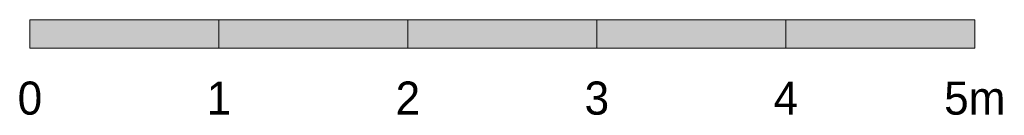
# Model space of a CAD drawing. Header units: millimetres. Extents: x -10877 to 23802, y -8232 to 24555.
# Tile 1 of 32: x -10877 to -5667, y -7611 to -7108. Entities that reach past the tile are written whole.
import ezdxf
from ezdxf.enums import TextEntityAlignment as Align

# ---------------------------------------------------------------- set-up
doc = ezdxf.new("R2010")
doc.units = ezdxf.units.MM
for name, color, linetype in [('FILL-INK', 7, 'Continuous'), ('FILL-WHITE', 7, 'Continuous'), ('LINE-INK', 7, 'Continuous'), ('TEXT-INK', 7, 'Continuous')]:
    doc.layers.add(name, color=color, linetype=linetype)

msp = doc.modelspace()

# ---------------------------------------------------------------- hatches: boundary and pattern name
at = {"layer": 'FILL-INK', "true_color": 0x14141a}
h = msp.add_hatch(color=256, dxfattribs=at)
h.dxf.hatch_style = 1
h.paths.add_polyline_path([(-10823, -7257.6), (-9823, -7257.6), (-9823, -7107.6), (-10823, -7107.6)])
h = msp.add_hatch(color=256, dxfattribs=at)
h.dxf.hatch_style = 1
h.paths.add_polyline_path([(-8823, -7257.6), (-7823, -7257.6), (-7823, -7107.6), (-8823, -7107.6)])
h = msp.add_hatch(color=256, dxfattribs=at)
h.dxf.hatch_style = 1
h.paths.add_polyline_path([(-6823, -7257.6), (-5823, -7257.6), (-5823, -7107.6), (-6823, -7107.6)])
at = {"layer": 'FILL-WHITE', "true_color": 0xffffff}
h = msp.add_hatch(color=256, dxfattribs=at)
h.dxf.hatch_style = 1
h.paths.add_polyline_path([(-9823, -7257.6), (-8823, -7257.6), (-8823, -7107.6), (-9823, -7107.6)])
h = msp.add_hatch(color=256, dxfattribs=at)
h.dxf.hatch_style = 1
h.paths.add_polyline_path([(-7823, -7257.6), (-6823, -7257.6), (-6823, -7107.6), (-7823, -7107.6)])

# ---------------------------------------------------------------- linework, layer by layer
at = {"layer": 'LINE-INK', "lineweight": 5}
for points in [[(-10823, -7257.6), (-9823, -7257.6), (-9823, -7107.6), (-10823, -7107.6)], [(-9823, -7257.6), (-8823, -7257.6), (-8823, -7107.6), (-9823, -7107.6)], [(-8823, -7257.6), (-7823, -7257.6), (-7823, -7107.6), (-8823, -7107.6)], [(-7823, -7257.6), (-6823, -7257.6), (-6823, -7107.6), (-7823, -7107.6)], [(-6823, -7257.6), (-5823, -7257.6), (-5823, -7107.6), (-6823, -7107.6)]]:
    msp.add_lwpolyline(points, close=True, dxfattribs=at)

# ---------------------------------------------------------------- texts
at = {"layer": 'TEXT-INK'}
for s, height, p in [('0', 174.6, (-10823, -7607.6)), ('1', 174.6, (-9823, -7607.6)), ('2', 174.6, (-8823, -7607.6)), ('3', 174.6, (-7823, -7607.6)), ('4', 174.6, (-6823, -7607.6)), ('5m', 174.62, (-5823, -7607.6))]:
    msp.add_text(s, height=height, dxfattribs=at).set_placement(p, align=Align.CENTER)

doc.saveas('drawing.dxf')
